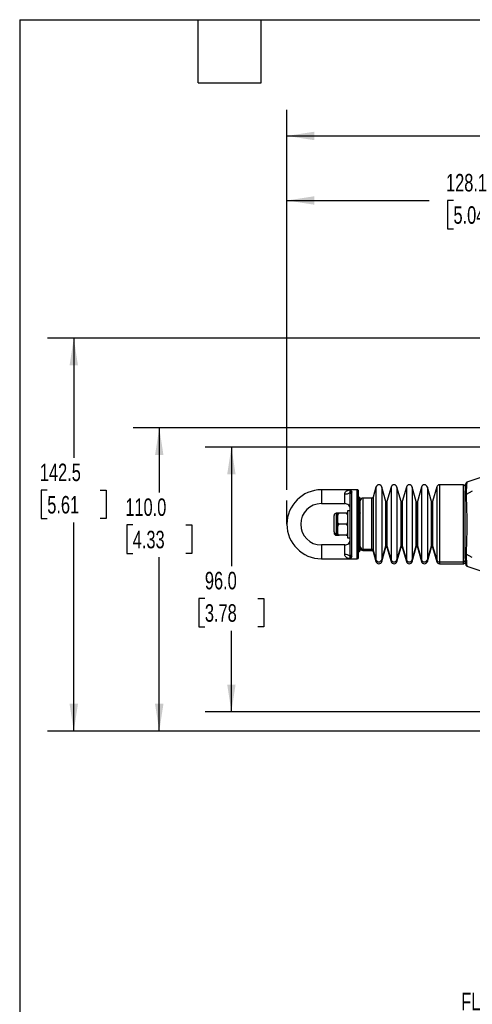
# Model space of a CAD drawing. Header units: millimetres. Extents: x 19 to 819, y 19 to 629.
# Tile 2 of 31: x 19 to 183, y 272 to 629. Entities that reach past the tile are written whole.
import ezdxf

# ---------------------------------------------------------------- set-up
doc = ezdxf.new("R2010")
doc.units = ezdxf.units.MM
doc.header["$LTSCALE"] = 3
doc.layers.add('DIMENSIONS', color=140, linetype='Continuous', lineweight=25)
doc.layers.add('TEXT', color=140, linetype='Continuous', lineweight=25)
doc.styles.add('SLDTEXTSTYLE0', font='TXT', dxfattribs={"width": 0.7})
doc.dimstyles.new('SLDDIMSTYLE0', dxfattribs={"dimtxt": 6.474023, "dimasz": 9.906, "dimexe": 0, "dimexo": 0.0625, "dimgap": 1.618506, "dimtad": 0, "dimtih": 1, "dimtoh": 1, "dimrnd": 1e-09, "dimzin": 12, "dimdsep": 46, "dimtxsty": 'SLDTEXTSTYLE0', "dimsah": 1, "dimcen": 0.09, "dimadec": 0, "dimazin": 3, "dimtfac": 1, "dimtofl": 0, "dimtmove": 0, "dimatfit": 3, "dimfxl": 0, "dimfrac": 2, "dimtolj": 1, "dimtzin": 12, "dimarcsym": 0})
doc.dimstyles.new('SLDDIMSTYLE1', dxfattribs={"dimtxt": 6.474023, "dimasz": 9.906, "dimexe": 0, "dimexo": 0.0625, "dimgap": 1.618506, "dimtad": 0, "dimtih": 1, "dimtoh": 1, "dimrnd": 1e-09, "dimzin": 4, "dimdsep": 46, "dimtxsty": 'SLDTEXTSTYLE0', "dimsah": 1, "dimcen": 0.09, "dimadec": 0, "dimazin": 1, "dimtfac": 1, "dimtofl": 0, "dimtmove": 0, "dimatfit": 3, "dimfxl": 0, "dimfrac": 2, "dimtolj": 1, "dimtzin": 12, "dimarcsym": 0})

# ---------------------------------------------------------------- blocks, each defined once
blk = doc.blocks.new('SW_BROKEN_VIEW_0')
at = {"color": 0}
for p, q in [((356.2, 0), (356.2, 12.5)), ((0, 0), (0, 8.66))]:
    blk.add_line(p, q, dxfattribs=at)
blk = doc.blocks.new('_D')
at = {"layer": 'DIMENSIONS'}
for p, q in [((116.06, 458.16), (116.06, 596.02)), ((472.26, 462.01), (472.26, 596.02)), ((116.06, 586.5), (234.65, 586.5)), ((472.26, 586.5), (356.09, 586.5))]:
    blk.add_line(p, q, dxfattribs=at)
for points in [[(116.06, 586.5), (125.96, 584.97), (125.96, 588.02)], [(472.26, 586.5), (462.35, 588.02), (462.35, 584.97)]]:
    blk.add_solid(points, dxfattribs=at)
at = {"layer": 'DIMENSIONS', "insert": (236.1, 589.54), "char_height": 6.35, "attachment_point": 1, "style": 'SLDTEXTSTYLE0'}
blk.add_mtext('327MM MIN. - 361MM MAX.', dxfattribs=at)
blk = doc.blocks.new('_D_1')
at = {"layer": 'DIMENSIONS'}
for p, q in [((116.06, 458.16), (116.06, 572.62)), ((244.16, 477.51), (244.16, 572.62)), ((116.06, 563.1), (167.73, 563.1)), ((176.51, 563.1), (174.33, 563.1)), ((174.33, 563.1), (174.33, 552.81)), ((195.74, 563.1), (197.92, 563.1)), ((197.92, 563.1), (197.92, 552.81)), ((244.16, 563.1), (204.52, 563.1)), ((174.33, 552.81), (176.51, 552.81)), ((197.92, 552.81), (195.74, 552.81))]:
    blk.add_line(p, q, dxfattribs=at)
for points in [[(116.06, 563.1), (125.96, 561.57), (125.96, 564.62)], [(244.16, 563.1), (234.25, 564.62), (234.25, 561.57)]]:
    blk.add_solid(points, dxfattribs=at)
at = {"layer": 'DIMENSIONS', "char_height": 6.35, "attachment_point": 1, "style": 'SLDTEXTSTYLE0'}
for s, insert in [('128.1', (173.81, 572.73)), ('5.04', (176.51, 561))]:
    blk.add_mtext(s, dxfattribs=dict(at, insert=insert))
blk = doc.blocks.new('_D_4')
at = {"layer": 'DIMENSIONS'}
for p, q in [((251.38, 473.7), (86.38, 473.7)), ((95.9, 473.7), (95.9, 430.55)), ((86.28, 418.81), (84.11, 418.81)), ((84.11, 418.81), (84.11, 408.52)), ((105.52, 418.81), (107.69, 418.81)), ((107.69, 418.81), (107.69, 408.52)), ((84.11, 408.52), (86.28, 408.52)), ((95.9, 377.7), (95.9, 407.07)), ((107.69, 408.52), (105.52, 408.52)), ((249.91, 377.7), (86.38, 377.7))]:
    blk.add_line(p, q, dxfattribs=at)
for points in [[(95.9, 473.7), (94.38, 463.79), (97.42, 463.79)], [(95.9, 377.7), (97.42, 387.6), (94.38, 387.6)]]:
    blk.add_solid(points, dxfattribs=at)
at = {"layer": 'DIMENSIONS', "char_height": 6.35, "attachment_point": 1, "style": 'SLDTEXTSTYLE0'}
for s, insert in [('96.0', (86.28, 428.45)), ('3.78', (86.28, 416.71))]:
    blk.add_mtext(s, dxfattribs=dict(at, insert=insert))
blk = doc.blocks.new('_D_5')
at = {"layer": 'DIMENSIONS'}
for p, q in [((251.45, 480.7), (60.19, 480.7)), ((69.72, 480.7), (69.72, 457.18)), ((60.1, 445.44), (57.92, 445.44)), ((57.92, 445.44), (57.92, 435.16)), ((79.34, 445.44), (81.51, 445.44)), ((81.51, 445.44), (81.51, 435.16)), ((57.92, 435.16), (60.1, 435.16)), ((69.72, 370.7), (69.72, 433.71)), ((81.51, 435.16), (79.34, 435.16)), ((251.45, 370.7), (60.19, 370.7))]:
    blk.add_line(p, q, dxfattribs=at)
for points in [[(69.72, 480.7), (68.19, 470.79), (71.24, 470.79)], [(69.72, 370.7), (71.24, 380.6), (68.19, 380.6)]]:
    blk.add_solid(points, dxfattribs=at)
at = {"layer": 'DIMENSIONS', "char_height": 6.35, "attachment_point": 1, "style": 'SLDTEXTSTYLE0'}
for s, insert in [('110.0', (57.4, 455.08)), ('4.33', (60.1, 443.34))]:
    blk.add_mtext(s, dxfattribs=dict(at, insert=insert))
blk = doc.blocks.new('_D_7')
at = {"layer": 'DIMENSIONS'}
for p, q in [((267.72, 344.68), (198.12, 344.68)), ((207.65, 344.68), (207.65, 288.21)), ((207.65, 219.33), (207.65, 267.63)), ((211.88, 217.21), (207.65, 219.33)), ((203.41, 212.98), (211.88, 217.21)), ((207.65, 210.86), (203.41, 212.98)), ((207.65, 152.26), (207.65, 210.86)), ((268.1, 152.26), (198.12, 152.26))]:
    blk.add_line(p, q, dxfattribs=at)
for points in [[(207.65, 344.68), (206.12, 334.77), (209.17, 334.77)], [(207.65, 152.26), (209.17, 162.17), (206.12, 162.17)]]:
    blk.add_solid(points, dxfattribs=at)
at = {"layer": 'DIMENSIONS', "char_height": 6.35, "attachment_point": 1, "style": 'SLDTEXTSTYLE0'}
for s, insert in [('250MM', (192.43, 286.11)), ('FLYING LEAD', (179.34, 275.82))]:
    blk.add_mtext(s, dxfattribs=dict(at, insert=insert))
blk = doc.blocks.new('_D_9')
at = {"layer": 'DIMENSIONS'}
for p, q in [((290.61, 513.2), (29.16, 513.2)), ((38.69, 513.2), (38.69, 469.8)), ((29.07, 458.06), (26.89, 458.06)), ((26.89, 458.06), (26.89, 447.77)), ((48.31, 458.06), (50.48, 458.06)), ((50.48, 458.06), (50.48, 447.77)), ((26.89, 447.77), (29.07, 447.77)), ((38.69, 370.7), (38.69, 446.32)), ((50.48, 447.77), (48.31, 447.77)), ((251.45, 370.7), (29.16, 370.7))]:
    blk.add_line(p, q, dxfattribs=at)
for points in [[(38.69, 513.2), (37.16, 503.29), (40.21, 503.29)], [(38.69, 370.7), (40.21, 380.6), (37.16, 380.6)]]:
    blk.add_solid(points, dxfattribs=at)
at = {"layer": 'DIMENSIONS', "char_height": 6.35, "attachment_point": 1, "style": 'SLDTEXTSTYLE0'}
for s, insert in [('142.5', (26.38, 467.7)), ('5.61', (29.07, 455.96))]:
    blk.add_mtext(s, dxfattribs=dict(at, insert=insert))

msp = doc.modelspace()

# ---------------------------------------------------------------- linework, layer by layer
for p, q in [((202.636, 468.023), (181.339, 460.924)), ((128.556, 458.196), (128.556, 453.196)), ((139.056, 458.196), (128.556, 458.196)), ((138.963, 457.255), (139.056, 456.883)), ((141.556, 458.196), (139.056, 458.196)), ((139.439, 457.673), (139.556, 457.349)), ((139.556, 434.042), (139.556, 457.349)), ((141.556, 433.196), (141.556, 458.196)), ((142.056, 433.696), (142.056, 457.696)), ((148.368, 459.199), (147.324, 455.558)), ((148.368, 459.199), (148.368, 432.826)), ((151.99, 453.941), (150.483, 459.199)), ((150.483, 459.199), (150.483, 432.826)), ((153.883, 459.199), (152.375, 453.941)), ((153.883, 459.199), (153.883, 432.826)), ((157.505, 453.941), (155.997, 459.199)), ((155.997, 459.199), (155.997, 432.826)), ((159.398, 459.199), (157.89, 453.941)), ((159.398, 459.199), (159.398, 432.826)), ((163.02, 453.941), (161.512, 459.199)), ((161.512, 459.199), (161.512, 432.826)), ((164.912, 459.199), (163.405, 453.941)), ((164.912, 459.199), (164.912, 432.826)), ((168.535, 453.941), (167.027, 459.199)), ((167.027, 459.199), (167.027, 432.826)), ((170.448, 459.271), (168.92, 453.941)), ((170.448, 459.271), (170.448, 432.757)), ((180.156, 459.996), (171.409, 459.996)), ((171.409, 459.996), (171.409, 432.067)), ((180.156, 432.067), (180.156, 459.996)), ((183.352, 457.728), (181.057, 456.515)), ((137.056, 453.196), (137.056, 456.696)), ((139.056, 434.508), (139.056, 456.883)), ((142.156, 449.969), (142.156, 455.546)), ((142.656, 449.752), (142.656, 455.002)), ((146.843, 455.196), (143.656, 455.196)), ((143.656, 455.196), (143.656, 436.642)), ((146.843, 436.642), (146.843, 455.196)), ((147.324, 455.558), (147.324, 436.296)), ((151.99, 437.838), (151.99, 453.941)), ((152.183, 437.976), (152.183, 453.796)), ((152.375, 453.941), (152.375, 437.838)), ((157.505, 437.838), (157.505, 453.941)), ((157.698, 437.976), (157.698, 453.796)), ((157.89, 453.941), (157.89, 437.838)), ((163.02, 437.838), (163.02, 453.941)), ((163.212, 437.976), (163.212, 453.796)), ((163.405, 453.941), (163.405, 437.838)), ((168.535, 437.838), (168.535, 453.941)), ((168.727, 437.976), (168.727, 453.796)), ((168.92, 453.941), (168.92, 437.838)), ((180.656, 455.948), (180.656, 435.444)), ((128.556, 453.196), (137.056, 453.196)), ((139.056, 450.596), (138.056, 450.596)), ((138.056, 450.596), (138.056, 440.796)), ((142.156, 435.846), (142.156, 449.969)), ((133.156, 442.925), (133.156, 448.891)), ((134.556, 449.696), (133.956, 449.696)), ((133.956, 449.696), (133.956, 442.232)), ((135.056, 449.696), (134.556, 449.696)), ((134.556, 448.546), (134.556, 449.696)), ((134.556, 447.696), (134.556, 448.546)), ((134.556, 446.845), (134.556, 447.696)), ((134.556, 444.546), (134.556, 446.845)), ((137.556, 449.696), (135.056, 449.696)), ((138.056, 449.696), (137.556, 449.696)), ((134.556, 443.696), (134.556, 444.546)), ((134.556, 442.845), (134.556, 443.696)), ((134.556, 441.696), (134.556, 442.845)), ((137.556, 445.696), (135.056, 445.696)), ((133.956, 442.232), (134.556, 442.232)), ((133.956, 442.232), (133.956, 441.696)), ((133.956, 441.696), (134.556, 441.696)), ((134.556, 441.696), (135.056, 441.696)), ((137.556, 441.696), (135.056, 441.696)), ((137.556, 441.696), (138.056, 441.696)), ((138.056, 440.796), (139.056, 440.796)), ((128.556, 438.196), (128.556, 433.196)), ((137.056, 438.196), (128.556, 438.196)), ((137.056, 434.696), (137.056, 438.196)), ((143.656, 436.642), (146.843, 436.642)), ((143.656, 436.642), (143.656, 436.196)), ((143.656, 436.196), (146.843, 436.196)), ((146.843, 436.196), (146.843, 436.642)), ((147.324, 436.296), (148.368, 432.826)), ((147.324, 436.296), (147.324, 435.834)), ((147.324, 435.834), (148.368, 432.193)), ((150.483, 432.826), (151.99, 437.838)), ((150.483, 432.193), (151.99, 437.451)), ((151.99, 437.451), (151.99, 437.838)), ((152.183, 437.596), (152.183, 437.976)), ((152.375, 437.838), (153.883, 432.826)), ((152.375, 437.838), (152.375, 437.451)), ((152.375, 437.451), (153.883, 432.193)), ((155.997, 432.826), (157.505, 437.838)), ((155.997, 432.193), (157.505, 437.451)), ((157.505, 437.451), (157.505, 437.838)), ((157.698, 437.596), (157.698, 437.976)), ((157.89, 437.838), (159.398, 432.826)), ((157.89, 437.838), (157.89, 437.451)), ((157.89, 437.451), (159.398, 432.193)), ((161.512, 432.826), (163.02, 437.838)), ((161.512, 432.193), (163.02, 437.451)), ((163.02, 437.451), (163.02, 437.838)), ((163.212, 437.596), (163.212, 437.976)), ((163.405, 437.838), (164.912, 432.826)), ((163.405, 437.838), (163.405, 437.451)), ((163.405, 437.451), (164.912, 432.193)), ((167.027, 432.826), (168.535, 437.838)), ((167.027, 432.193), (168.535, 437.451)), ((168.535, 437.451), (168.535, 437.838)), ((168.727, 437.596), (168.727, 437.976)), ((168.92, 437.838), (170.448, 432.757)), ((168.92, 437.838), (168.92, 437.451)), ((168.92, 437.451), (170.448, 432.12)), ((128.556, 433.196), (139.056, 433.196)), ((139.056, 434.508), (138.963, 434.137)), ((139.056, 433.196), (141.556, 433.196)), ((139.556, 434.042), (139.439, 433.718)), ((148.368, 432.826), (148.368, 432.193)), ((150.483, 432.826), (150.483, 432.193)), ((153.883, 432.826), (153.883, 432.193)), ((155.997, 432.826), (155.997, 432.193)), ((159.398, 432.826), (159.398, 432.193)), ((161.512, 432.826), (161.512, 432.193)), ((164.912, 432.826), (164.912, 432.193)), ((167.027, 432.826), (167.027, 432.193)), ((170.448, 432.757), (170.448, 432.12)), ((171.409, 432.067), (180.156, 432.067)), ((171.409, 432.067), (171.409, 431.396)), ((180.156, 431.396), (180.156, 432.067)), ((183.352, 433.664), (181.057, 434.877)), ((171.409, 431.396), (180.156, 431.396)), ((181.339, 430.468), (202.636, 423.369))]:
    msp.add_line(p, q)
at = {"flags": 128}
msp.add_lwpolyline([(142.156, 449.969), (142.253, 449.965), (142.347, 449.953), (142.434, 449.933), (142.509, 449.906), (142.572, 449.873), (142.618, 449.835), (142.646, 449.795), (142.656, 449.752)], dxfattribs=at)
for centre, radius, start, end in [((128.556, 445.696), 12.5, 90, 270), ((137.311, 459.357), 2.673, 264.5118, 308.14968), ((139.479, 457.147), 0.528, 94.33049, 168.26413), ((139.539, 456.866), 0.484, 88.06255, 177.92367), ((141.556, 457.696), 0.5, 359.99981, 90.00019), ((149.425, 458.896), 1.1, 15.99917, 164.00083), ((154.94, 458.896), 1.1, 15.99917, 164.00083), ((160.455, 458.896), 1.1, 15.99917, 164.00083), ((165.97, 458.896), 1.1, 15.99917, 164.00083), ((171.409, 458.996), 1, 90.00124, 163.99987), ((180.156, 459.496), 0.5, 359.99981, 89.99933), ((142.156, 455.046), 0.5, 0.00152, 89.99848), ((143.656, 454.196), 1, 90.00067, 179.99933), ((146.843, 455.696), 0.5, 270.00209, 343.99987), ((152.183, 453.996), 0.2, 195.99924, 270.00277), ((152.183, 453.996), 0.2, 269.99723, 344.00076), ((157.697, 453.996), 0.2, 195.99156, 270.01044), ((157.698, 453.996), 0.2, 269.99382, 344.00844), ((163.212, 453.996), 0.2, 195.99924, 270.00277), ((163.212, 453.996), 0.2, 269.98956, 344.00844), ((168.727, 453.996), 0.2, 195.99156, 270.01044), ((168.727, 453.996), 0.2, 269.99723, 344.00076), ((128.556, 445.696), 7.5, 90.00006, 269.99994), ((137.056, 451.196), 2, 359.99964, 90.00079), ((133.956, 448.896), 0.8, 89.99797, 180.00203), ((133.906, 442.982), 0.752, 184.40243, 273.81116), ((133.956, 442.496), 0.8, 179.99979, 270.00021), ((137.056, 440.196), 2, 269.99994, 0.00006), ((142.156, 436.346), 0.5, 269.99861, 0.00139), ((143.633, 437.619), 0.977, 181.40917, 271.34253), ((143.656, 437.196), 1, 179.99921, 270.00079), ((146.85, 436.145), 0.497, 17.78197, 90.8458), ((146.843, 435.696), 0.5, 16.00013, 89.99791), ((152.18, 437.777), 0.199, 89.15815, 162.2124), ((152.183, 437.396), 0.2, 90.00742, 163.99057), ((152.186, 437.777), 0.199, 17.7876, 90.84185), ((152.183, 437.396), 0.2, 16.00943, 89.99258), ((157.695, 437.777), 0.199, 89.15088, 162.21967), ((157.698, 437.396), 0.2, 89.99974, 163.99825), ((157.7, 437.777), 0.199, 17.78028, 90.84496), ((157.697, 437.396), 0.2, 16.00175, 89.99599), ((163.209, 437.777), 0.199, 89.15815, 162.2124), ((163.212, 437.396), 0.2, 90.00742, 163.99057), ((163.215, 437.777), 0.199, 17.78503, 90.84442), ((163.212, 437.396), 0.2, 16.00175, 90.00026), ((168.724, 437.777), 0.199, 89.15088, 162.21967), ((168.727, 437.396), 0.2, 89.99974, 163.99825), ((168.73, 437.777), 0.199, 17.78942, 90.84003), ((168.727, 437.396), 0.2, 16.00943, 89.99258), ((137.311, 432.035), 2.673, 51.85065, 95.4887), ((139.479, 434.244), 0.528, 191.73547, 265.66789), ((139.539, 434.526), 0.484, 182.07718, 271.93843), ((141.556, 433.696), 0.5, 269.99981, 359.99848), ((149.425, 433.175), 1.114, 198.28229, 341.71771), ((149.425, 432.496), 1.1, 196.0002, 343.9998), ((154.94, 433.175), 1.114, 198.28229, 341.71771), ((154.94, 432.496), 1.1, 196.0002, 343.9998), ((160.455, 433.175), 1.114, 198.28259, 341.71741), ((160.455, 432.496), 1.1, 196.0002, 343.9998), ((165.97, 433.175), 1.114, 198.28229, 341.71771), ((165.97, 432.496), 1.1, 196.0002, 343.9998), ((171.395, 433.061), 0.994, 197.78213, 270.84648), ((171.409, 432.396), 1, 195.99942, 270.0006), ((180.167, 432.555), 0.489, 268.65659, 358.59081), ((180.156, 431.896), 0.5, 270.00067, 0.00019)]:
    msp.add_arc(centre, radius, start, end)
for points, knots in [([(181.34, 460.924), (181.207, 460.8), (180.842, 460.46), (180.769, 459.418), (180.679, 457.938), (180.681, 456.723), (180.682, 456.003)], [0, 0, 0, 0, 0.1046379, 0.28709832, 0.57743152, 1, 1, 1, 1]), ([(181.339, 460.923), (181.34, 460.923), (181.347, 461.02), (181.281, 460.18), (181.252, 459.774), (181.141, 458.162), (181.088, 457.115), (181.057, 456.515)], [0, 0, 0, 0, 0.0002705, 0.0658143, 0.25799, 0.5744841, 1, 1, 1, 1]), ([(137.056, 456.696), (137.07, 456.817), (137.098, 457.073), (137.351, 457.498), (137.958, 458.039), (138.624, 458.134), (139.056, 458.196)], [0, 0, 0, 0, 0.1330961, 0.2808394, 0.5326557, 1, 1, 1, 1]), ([(139.056, 458.196), (139.009, 458.127), (138.91, 457.981), (138.906, 457.644), (138.941, 457.404), (138.963, 457.255)], [0, 0, 0, 0, 0.2498775, 0.5331606, 1, 1, 1, 1]), ([(139.056, 458.196), (139.095, 458.174), (139.202, 458.113), (139.288, 457.899), (139.385, 457.754), (139.439, 457.673)], [0, 0, 0, 0, 0.2015722, 0.55082, 1, 1, 1, 1]), ([(181.057, 456.515), (180.967, 456.456), (180.822, 456.362), (180.682, 456.154), (180.665, 456.018), (180.656, 455.948)], [0, 0, 0, 0, 0.4390717, 0.7104231, 1, 1, 1, 1]), ([(181.057, 456.515), (181.093, 455.74), (181.171, 454.084), (181.262, 451.468), (181.325, 448.632), (181.347, 445.68), (181.325, 442.735), (181.261, 439.9), (181.17, 437.296), (181.093, 435.644), (181.057, 434.877)], [0, 0, 0, 0, 0.1074958, 0.2296926, 0.3627603, 0.5005913, 0.6388403, 0.770912, 0.8935576, 1, 1, 1, 1]), ([(134.556, 448.546), (134.561, 448.797), (134.566, 449.106), (134.704, 449.446), (134.793, 449.574), (134.897, 449.657), (134.983, 449.692), (135.038, 449.695), (135.056, 449.696)], [0, 0, 0, 0, 0.5419742, 0.670022, 0.8021772, 0.8795584, 0.9607064, 1, 1, 1, 1]), ([(135.056, 445.696), (135.026, 445.699), (134.968, 445.704), (134.872, 445.751), (134.757, 445.855), (134.598, 446.151), (134.559, 446.508), (134.556, 446.779), (134.556, 446.845)], [0, 0, 0, 0, 0.0650902, 0.1282959, 0.2304008, 0.4015807, 0.8539043, 1, 1, 1, 1]), ([(137.556, 449.696), (137.585, 449.693), (137.644, 449.688), (137.74, 449.641), (137.855, 449.537), (138.013, 449.241), (138.052, 448.884), (138.055, 448.613), (138.056, 448.546)], [0, 0, 0, 0, 0.0650895, 0.1282907, 0.2304052, 0.4015725, 0.8539132, 1, 1, 1, 1]), ([(138.056, 446.845), (138.051, 446.595), (138.045, 446.286), (137.907, 445.946), (137.818, 445.817), (137.714, 445.735), (137.628, 445.7), (137.574, 445.697), (137.556, 445.696)], [0, 0, 0, 0, 0.5419811, 0.6700323, 0.8021805, 0.8795698, 0.9607175, 1, 1, 1, 1]), ([(142.656, 436.389), (142.656, 436.383), (142.656, 436.267), (142.656, 436.947), (142.656, 437.276), (142.656, 438.298), (142.656, 439.442), (142.656, 440.948), (142.656, 442.649), (142.656, 444.485), (142.656, 446.333), (142.656, 448.09), (142.656, 449.219), (142.656, 449.752)], [0, 0, 0, 0, 0.001461, 0.0241576, 0.0687382, 0.1343075, 0.2242846, 0.3368261, 0.4668695, 0.6066919, 0.7473682, 0.8805671, 1, 1, 1, 1]), ([(134.556, 444.546), (134.561, 444.797), (134.566, 445.106), (134.704, 445.446), (134.793, 445.574), (134.897, 445.657), (134.983, 445.692), (135.038, 445.695), (135.056, 445.696)], [0, 0, 0, 0, 0.5419699, 0.6700267, 0.8021721, 0.8795593, 0.9607068, 1, 1, 1, 1]), ([(135.056, 441.696), (135.026, 441.699), (134.968, 441.704), (134.872, 441.751), (134.757, 441.855), (134.598, 442.151), (134.559, 442.508), (134.556, 442.779), (134.556, 442.845)], [0, 0, 0, 0, 0.0650905, 0.1283011, 0.2304065, 0.4015779, 0.8539145, 1, 1, 1, 1]), ([(137.556, 445.696), (137.585, 445.693), (137.644, 445.688), (137.74, 445.641), (137.855, 445.537), (138.013, 445.241), (138.052, 444.884), (138.055, 444.613), (138.056, 444.546)], [0, 0, 0, 0, 0.06509086, 0.12829182, 0.23039872, 0.40157487, 0.85391375, 1, 1, 1, 1]), ([(138.056, 442.845), (138.051, 442.595), (138.045, 442.286), (137.907, 441.946), (137.818, 441.817), (137.714, 441.735), (137.628, 441.7), (137.574, 441.697), (137.556, 441.696)], [0, 0, 0, 0, 0.54197177, 0.6700335, 0.8021732, 0.8795695, 0.96071741, 1, 1, 1, 1]), ([(180.656, 435.552), (180.655, 434.886), (180.654, 433.686), (180.8, 432.149), (180.909, 431.043), (181.235, 430.607), (181.34, 430.468)], [0, 0, 0, 0, 0.3829929, 0.6896062, 0.9008847, 1, 1, 1, 1]), ([(139.056, 433.196), (138.624, 433.258), (137.958, 433.353), (137.351, 433.894), (137.098, 434.318), (137.07, 434.574), (137.056, 434.696)], [0, 0, 0, 0, 0.4673403, 0.7191581, 0.8669022, 1, 1, 1, 1]), ([(138.963, 434.137), (138.941, 433.988), (138.906, 433.748), (138.91, 433.411), (139.009, 433.265), (139.056, 433.196)], [0, 0, 0, 0, 0.4669229, 0.7497474, 1, 1, 1, 1]), ([(139.439, 433.718), (139.4, 433.659), (139.316, 433.531), (139.23, 433.368), (139.151, 433.236), (139.087, 433.209), (139.056, 433.196)], [0, 0, 0, 0, 0.3245145, 0.6901075, 0.8514018, 1, 1, 1, 1]), ([(180.656, 435.444), (180.665, 435.373), (180.682, 435.237), (180.822, 435.029), (180.967, 434.935), (181.057, 434.877)], [0, 0, 0, 0, 0.2895506, 0.5608945, 1, 1, 1, 1]), ([(181.057, 434.877), (181.09, 434.246), (181.147, 433.153), (181.24, 431.777), (181.302, 430.939), (181.332, 430.563), (181.339, 430.469)], [0, 0, 0, 0, 0.4291598, 0.7436123, 0.9362138, 1, 1, 1, 1])]:
    msp.add_open_spline(points, degree=3, knots=knots)
at = {"layer": 'TEXT'}
for p, q in [((19.05, 628.65), (819.15, 628.65)), ((19.05, 628.65), (19.05, 19.05)), ((83.82, 605.79), (83.82, 628.65)), ((106.68, 605.79), (106.68, 628.65)), ((83.82, 605.79), (106.68, 605.79))]:
    msp.add_line(p, q, dxfattribs=at)

# ---------------------------------------------------------------- block references
at = {"color": 7, "linetype": 'Continuous'}
msp.add_blockref('SW_BROKEN_VIEW_0', (116.056, 445.696), dxfattribs=at)

# ---------------------------------------------------------------- dimensions: what is measured, and where the dimension line sits
at = {"layer": 'DIMENSIONS'}
dim = msp.add_linear_dim(base=(472.256, 586.496), p1=(116.056, 454.353), p2=(472.256, 458.196), text='327MM MIN. - 361MM MAX.', dimstyle='SLDDIMSTYLE0', dxfattribs=at)
dim.commit()
dim.dimension.update_dxf_attribs({"geometry": '_D', "text_midpoint": (295.371, 586.496), "dimtype": 160})
dim = msp.add_linear_dim(base=(116.056, 563.099), p1=(244.156, 473.696), p2=(116.056, 454.353), dimstyle='SLDDIMSTYLE0', dxfattribs=at)
dim.commit()
dim.dimension.update_dxf_attribs({"geometry": '_D_1', "text_midpoint": (186.125, 563.099), "dimtype": 160})
for base, p1, p2, dimstyle, picture, middle in [((38.6877, 513.2006), (255.2558, 370.6958), (294.423, 513.2006), 'SLDDIMSTYLE0', '_D_9', (38.6877, 458.0621)), ((69.717, 480.696), (255.256, 370.696), (255.256, 480.696), 'SLDDIMSTYLE1', '_D_5', (69.717, 445.445)), ((95.901, 377.696), (255.19, 473.696), (253.716, 377.696), 'SLDDIMSTYLE1', '_D_4', (95.901, 418.813))]:
    dim = msp.add_linear_dim(base=base, p1=p1, p2=p2, angle=90, dimstyle=dimstyle, dxfattribs=at)
    dim.commit()
    dim.dimension.update_dxf_attribs({"geometry": picture, "text_midpoint": middle, "dimtype": 160})
dim = msp.add_linear_dim(base=(207.646, 152.265), p1=(271.527, 344.681), p2=(271.906, 152.265), angle=90, text='250MM\\PFLYING LEAD', dimstyle='SLDDIMSTYLE0', dxfattribs=at)
dim.commit()
dim.dimension.update_dxf_attribs({"geometry": '_D_7', "text_midpoint": (207.646, 277.924), "dimtype": 160})

doc.saveas('drawing.dxf')
